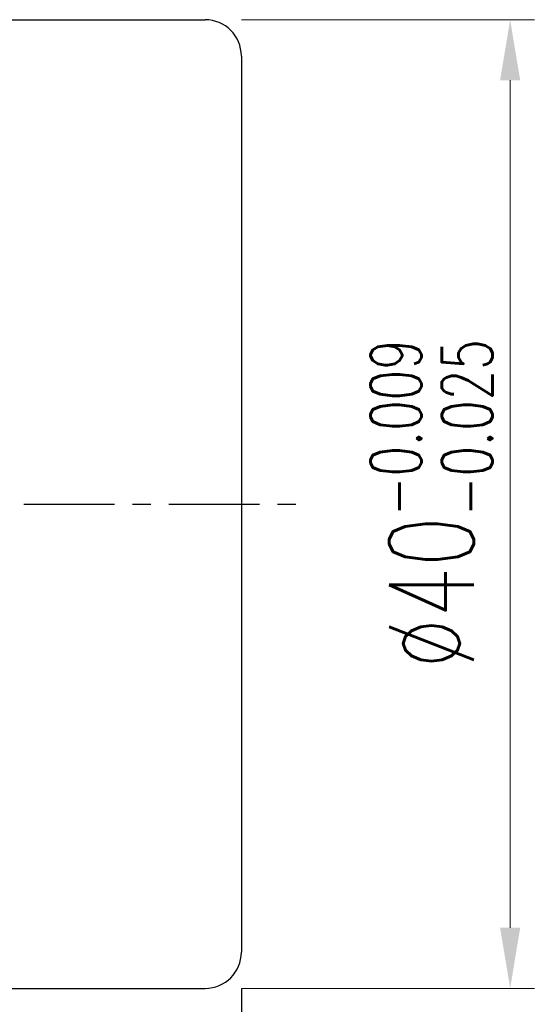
# Model space of a CAD drawing. Extents: x 30 to 228, y 66 to 165.
# Tile 54 of 54: x 206 to 228, y 91 to 132. Entities that reach past the tile are written whole.
import ezdxf

# ---------------------------------------------------------------- set-up
doc = ezdxf.new("R2010")
doc.units = 0
doc.header["$LTSCALE"] = 3
doc.header["$MEASUREMENT"] = 0
doc.header["$PDMODE"] = 1
doc.linetypes.add('CENTER', pattern=[2, 1.25, -0.25, 0.25, -0.25])
doc.layers.get('DEFPOINTS').update_dxf_attribs({"linetype": 'CONTINUOUS'})
for name, color, linetype in [('CL', 1, 'CENTER'), ('DIM', 4, 'CONTINUOUS'), ('OUT', 3, 'CONTINUOUS')]:
    doc.layers.add(name, color=color, linetype=linetype)
doc.styles.add('DIM-7', font='SIMPLEX.shx', dxfattribs={"width": 0.7, "bigfont": 'chineset.shx'})
doc.dimstyles.new('CNS', dxfattribs={"dimtxt": 3.5, "dimasz": 2.5, "dimexe": 1, "dimexo": 1.5, "dimgap": 0.09, "dimtad": 0, "dimdsep": 46, "dimtxsty": 'DIM-7', "dimcen": 0.09, "dimclrd": 1, "dimclre": 1, "dimclrt": 4, "dimadec": 0, "dimazin": 0, "dimtfac": 1, "dimtix": 1, "dimtmove": 2, "dimatfit": 3, "dimfxl": 1, "dimtvp": 0.971429, "dimtolj": 1, "dimarcsym": 0})

# ---------------------------------------------------------------- blocks, each defined once
blk = doc.blocks.new('*D19')
at = {"layer": 'DEFPOINTS', "color": 0, "transparency": 16777216}
for p in [(215.623, 93.578), (161.623, 82.578), (215.623, 67.099)]:
    blk.add_point(p, dxfattribs=at)
at = {"layer": 'DIM', "color": 0, "lineweight": -2, "transparency": 16777216}
for p, q in [((215.623, 92.078), (215.623, 66.099)), ((161.623, 81.078), (161.623, 66.099)), ((164.123, 67.099), (213.123, 67.099))]:
    blk.add_line(p, q, dxfattribs=at)
at = {"layer": 'DIM', "color": 0, "transparency": 16777216}
for points in [[(164.123, 67.516), (164.123, 66.683), (161.623, 67.099)], [(213.123, 67.516), (213.123, 66.683), (215.623, 67.099)]]:
    blk.add_solid(points, dxfattribs=at)
at = {"layer": 'DIM', "color": 0, "transparency": 16777216, "insert": (188.623, 69.649), "char_height": 3.5, "attachment_point": 5, "style": 'DIM-7'}
blk.add_mtext('\\A1;54', dxfattribs=at)
blk = doc.blocks.new('*D23')
at = {"layer": 'DEFPOINTS', "color": 0, "linetype": 'Continuous', "transparency": 16777216}
for p in [(214.123, 132.078), (214.123, 92.078), (226.734, 92.078)]:
    blk.add_point(p, dxfattribs=at)
at = {"layer": 'DIM', "color": 0, "linetype": 'Continuous', "lineweight": 0, "transparency": 16777216}
for p, q in [((215.623, 132.078), (227.734, 132.078)), ((226.734, 129.578), (226.734, 94.578)), ((215.623, 92.078), (227.734, 92.078))]:
    blk.add_line(p, q, dxfattribs=at)
at = {"layer": 'DIM', "color": 0, "linetype": 'Continuous', "transparency": 16777216}
for points in [[(226.317, 129.578), (227.15, 129.578), (226.734, 132.078)], [(226.317, 94.578), (227.15, 94.578), (226.734, 92.078)]]:
    blk.add_solid(points, dxfattribs=at)
at = {"layer": 'DIM', "color": 0, "linetype": 'Continuous', "lineweight": 0, "transparency": 16777216, "insert": (223.484, 112.078), "char_height": 3.5, "attachment_point": 5, "rotation": 90, "style": 'DIM-7'}
blk.add_mtext('\\A1;%%C40{\\H2.1;\\S-0.009^ -0.025;}', dxfattribs=at)

msp = doc.modelspace()

# ---------------------------------------------------------------- linework, layer by layer
at = {"layer": 'CL', "color": 7}
msp.add_line((158.623, 112.078), (218.123, 112.078), dxfattribs=at)
at = {"layer": 'OUT', "color": 7}
for p, q in [((171.623, 132.078), (214.123, 132.078)), ((215.623, 130.578), (215.623, 93.578)), ((171.623, 92.078), (214.123, 92.078))]:
    msp.add_line(p, q, dxfattribs=at)
for centre, start, end in [((214.123, 130.578), 360, 90), ((214.123, 93.578), 270, 360)]:
    msp.add_arc(centre, 1.5, start, end, dxfattribs=at)

# ---------------------------------------------------------------- dimensions: what is measured, and where the dimension line sits
at = {"layer": 'DIM', "color": 0, "linetype": 'Continuous', "lineweight": 0}
dim = msp.add_linear_dim(base=(226.734, 92.078), p1=(214.123, 132.078), p2=(214.123, 92.078), angle=90, text='%%C<>', dimstyle='CNS', override={"dimgap": 0.8, "dimtad": 1, "dimdsep": 0, "dimclrd": 0, "dimclre": 0, "dimclrt": 0, "dimtol": 1, "dimtp": -0.009, "dimtm": 0.025, "dimtfac": 0.6, "dimtdec": 3, "dimtmove": 0, "dimlwd": 0, "dimlwe": 0}, dxfattribs=at)
dim.commit()
dim.dimension.update_dxf_attribs({"geometry": '*D23', "text_midpoint": (223.484, 112.078)})
at = {"layer": 'DIM', "color": 0}
dim = msp.add_linear_dim(base=(215.623, 67.099), p1=(161.623, 82.578), p2=(215.623, 93.578), dimstyle='CNS', override={"dimgap": 0.8, "dimtad": 1, "dimclrd": 0, "dimclre": 0, "dimclrt": 0, "dimadec": 1, "dimazin": 2, "dimtp": -0.03, "dimtm": 0.035, "dimtfac": 0.6, "dimtmove": 0}, dxfattribs=at)
dim.commit()
dim.dimension.update_dxf_attribs({"geometry": '*D19', "text_midpoint": (188.623, 69.649)})

doc.saveas('drawing.dxf')
